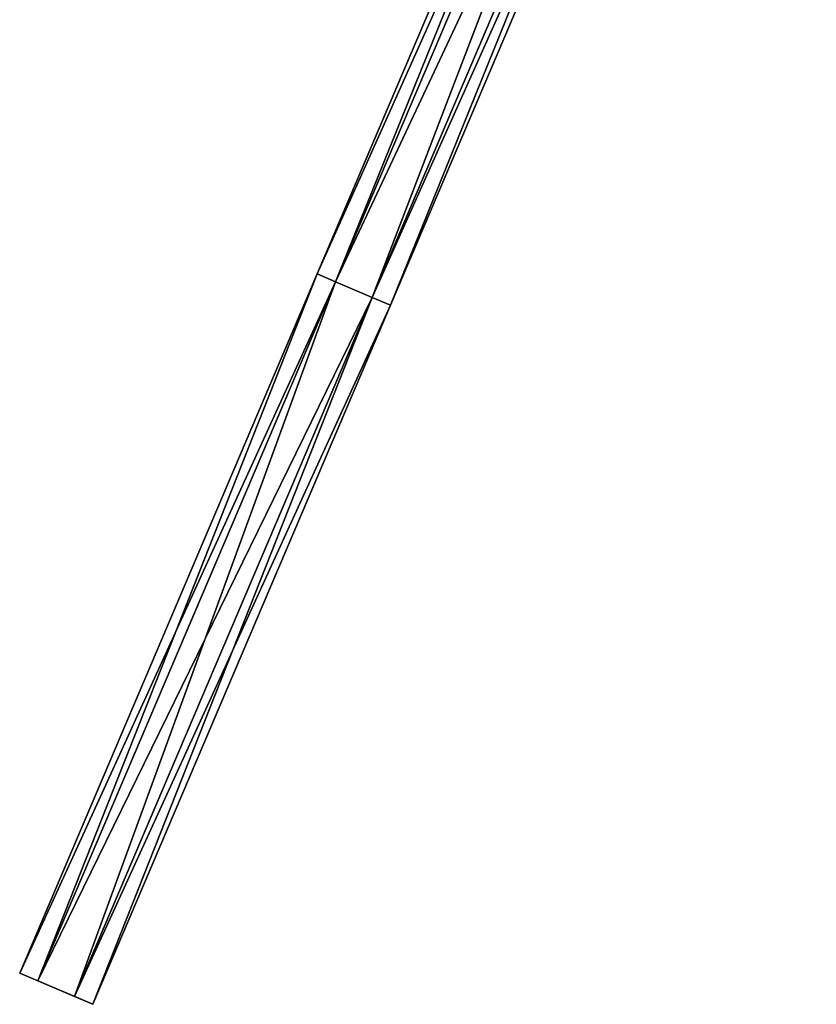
# Model space of a CAD drawing. Header units: millimetres. Extents: x -28.2 to 28.2, y -16.2 to 42.5.
# Tile 1 of 8: x -28.2 to -13.1, y -5.4 to 13.2. Entities that reach past the tile are written whole.
import ezdxf

# ---------------------------------------------------------------- set-up
doc = ezdxf.new("R2010")
doc.units = ezdxf.units.MM
doc.header["$LTSCALE"] = 65.185185
for name, color, linetype in [('71', 7, 'CONTINUOUS'), ('72', 7, 'CONTINUOUS'), ('73', 7, 'CONTINUOUS'), ('74', 7, 'CONTINUOUS'), ('75', 7, 'CONTINUOUS')]:
    doc.layers.add(name, color=color, linetype=linetype)

msp = doc.modelspace()

# ---------------------------------------------------------------- linework, layer by layer
at = {"layer": '71', "linetype": 'CONTINUOUS'}
for points in [[(-27.845, -5.002, -1.85), (-28.19, -4.855, -2.5), (-27.155, -5.296, -1.85), (-27.845, -5.002, -1.85)], [(-27.155, -5.296, -1.85), (-28.19, -4.855, -2.5), (-26.81, -5.443, -2.5), (-27.155, -5.296, -1.85)], [(-26.81, -5.443, -2.5), (-28.19, -4.855, -2.5), (-27.845, -5.002, -3.15), (-26.81, -5.443, -2.5)], [(-27.155, -5.296, -3.15), (-26.81, -5.443, -2.5), (-27.845, -5.002, -3.15), (-27.155, -5.296, -3.15)]]:
    msp.add_3dface(points, dxfattribs=at)
at = {"layer": '72', "linetype": 'CONTINUOUS'}
for points in [[(-28.19, -4.855, -2.5), (-27.845, -5.002, -1.85), (-22.569, 8.348, -2.5), (-28.19, -4.855, -2.5)], [(-22.569, 8.348, -2.5), (-27.845, -5.002, -1.85), (-22.224, 8.201, -1.85), (-22.569, 8.348, -2.5)], [(-27.845, -5.002, -1.85), (-27.155, -5.296, -1.85), (-22.224, 8.201, -1.85), (-27.845, -5.002, -1.85)], [(-22.224, 8.201, -1.85), (-27.155, -5.296, -1.85), (-21.534, 7.907, -1.85), (-22.224, 8.201, -1.85)], [(-27.155, -5.296, -1.85), (-26.81, -5.443, -2.5), (-21.534, 7.907, -1.85), (-27.155, -5.296, -1.85)], [(-21.534, 7.907, -1.85), (-26.81, -5.443, -2.5), (-21.189, 7.761, -2.5), (-21.534, 7.907, -1.85)]]:
    msp.add_3dface(points, dxfattribs=at)
at = {"layer": '73', "linetype": 'CONTINUOUS'}
for points in [[(-28.19, -4.855, -2.5), (-22.569, 8.348, -2.5), (-22.224, 8.201, -3.15), (-28.19, -4.855, -2.5)], [(-27.845, -5.002, -3.15), (-28.19, -4.855, -2.5), (-22.224, 8.201, -3.15), (-27.845, -5.002, -3.15)], [(-21.534, 7.907, -3.15), (-27.845, -5.002, -3.15), (-22.224, 8.201, -3.15), (-21.534, 7.907, -3.15)], [(-27.155, -5.296, -3.15), (-27.845, -5.002, -3.15), (-21.534, 7.907, -3.15), (-27.155, -5.296, -3.15)], [(-21.189, 7.761, -2.5), (-27.155, -5.296, -3.15), (-21.534, 7.907, -3.15), (-21.189, 7.761, -2.5)], [(-26.81, -5.443, -2.5), (-27.155, -5.296, -3.15), (-21.189, 7.761, -2.5), (-26.81, -5.443, -2.5)]]:
    msp.add_3dface(points, dxfattribs=at)
at = {"layer": '74', "linetype": 'CONTINUOUS'}
for points in [[(-22.569, 8.348, -2.5), (-22.224, 8.201, -1.85), (-14.525, 27.243, -2.5), (-22.569, 8.348, -2.5)], [(-14.525, 27.243, -2.5), (-22.224, 8.201, -1.85), (-14.18, 27.096, -1.85), (-14.525, 27.243, -2.5)], [(-22.224, 8.201, -1.85), (-21.534, 7.907, -1.85), (-14.18, 27.096, -1.85), (-22.224, 8.201, -1.85)], [(-14.18, 27.096, -1.85), (-21.534, 7.907, -1.85), (-13.49, 26.802, -1.85), (-14.18, 27.096, -1.85)], [(-21.534, 7.907, -1.85), (-21.189, 7.761, -2.5), (-13.49, 26.802, -1.85), (-21.534, 7.907, -1.85)], [(-13.49, 26.802, -1.85), (-21.189, 7.761, -2.5), (-13.145, 26.655, -2.5), (-13.49, 26.802, -1.85)]]:
    msp.add_3dface(points, dxfattribs=at)
at = {"layer": '75', "linetype": 'CONTINUOUS'}
for points in [[(-22.569, 8.348, -2.5), (-14.525, 27.243, -2.5), (-14.18, 27.096, -3.15), (-22.569, 8.348, -2.5)], [(-22.224, 8.201, -3.15), (-22.569, 8.348, -2.5), (-14.18, 27.096, -3.15), (-22.224, 8.201, -3.15)], [(-13.49, 26.802, -3.15), (-22.224, 8.201, -3.15), (-14.18, 27.096, -3.15), (-13.49, 26.802, -3.15)], [(-21.534, 7.907, -3.15), (-22.224, 8.201, -3.15), (-13.49, 26.802, -3.15), (-21.534, 7.907, -3.15)], [(-13.145, 26.655, -2.5), (-21.534, 7.907, -3.15), (-13.49, 26.802, -3.15), (-13.145, 26.655, -2.5)], [(-21.189, 7.761, -2.5), (-21.534, 7.907, -3.15), (-13.145, 26.655, -2.5), (-21.189, 7.761, -2.5)]]:
    msp.add_3dface(points, dxfattribs=at)

doc.saveas('drawing.dxf')
